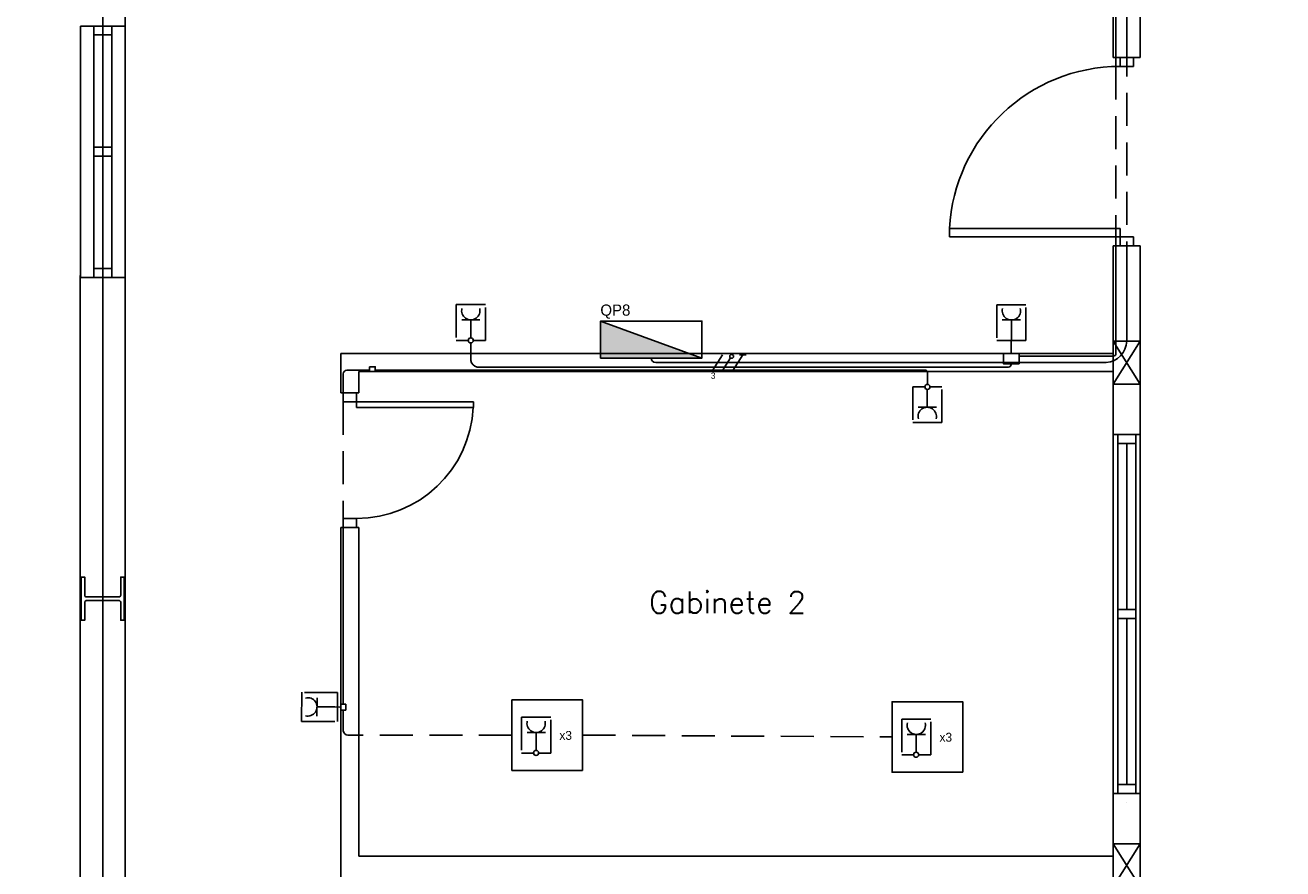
# Model space of a CAD drawing. Header units: millimetres. Extents: x -559 to 10735, y -2326 to 222.
# Tile 29 of 256: x 54 to 73, y 111 to 124. Entities that reach past the tile are written whole.
import ezdxf

# ---------------------------------------------------------------- set-up
doc = ezdxf.new("R2010")
doc.units = ezdxf.units.MM
doc.header["$LTSCALE"] = 4
doc.linetypes.add('HIDDEN2', pattern=[0.1875, 0.125, -0.0625])
for name, color, linetype in [('222', 22, 'Continuous'), ('Caminhos entre Quadros Eletricos', 2, 'Continuous'), ('Identificaçao de Comodos', 251, 'Continuous'), ('Planta Baixa', 251, 'Continuous'), ('Quadros de Alimentaçao', 30, 'Continuous')]:
    doc.layers.add(name, color=color, linetype=linetype)
doc.styles.add('ROMANS8', font='romans8', dxfattribs={"height": 0.2})

# ---------------------------------------------------------------- blocks, each defined once
blk = doc.blocks.new('AUW01D3S-flat-6-flat-1')
at = {"color": 9}
for p, q in [((-0.075, 0), (-0.075, 2)), ((0.075, 0), (0.075, 2))]:
    blk.add_line(p, q, dxfattribs=at)
blk = doc.blocks.new('AUD18D1S-flat-16-flat-1')
at = {"color": 9}
for p, q in [((-0.075, 2), (0.075, 2)), ((0.075, 0), (-0.075, 0))]:
    blk.add_line(p, q, dxfattribs=at)
blk = doc.blocks.new('AUD19D1S-flat-16-flat-1')
at = {"color": 9}
for p, q in [((0, 2), (0, 2)), ((0, 0), (0, 0))]:
    blk.add_line(p, q, dxfattribs=at)
blk = doc.blocks.new('AUD37D1S-flat-44-flat-1')
at = {"color": 9}
for p, q in [((-0.05, 0.05), (-0.05, 0)), ((0.05, 0.05), (-0.05, 0.05)), ((-0.05, 0), (0.05, 0)), ((0.05, 0), (0.05, 0.05))]:
    blk.add_line(p, q, dxfattribs=at)
at = {"color": 9, "width": 0.5, "flags": 3}
for p in [(-0.05, 0.05), (0, 0.05)]:
    blk.add_attdef('JAMBPT', p, '', height=0.01, rotation=90, dxfattribs=at)
at = {"color": 9, "oblique": 36.8699, "width": 1.25, "flags": 3}
for p in [(-0.05, 0.05), (0, 0.05), (0.05, 0.05)]:
    blk.add_attdef('JAMBPT', p, '', height=0.00632, rotation=153.43495, dxfattribs=at)
blk = doc.blocks.new('AUD37D1S-flat-43-flat-1')
at = {"color": 9}
for p, q in [((-0.05, 0), (0.05, 0)), ((-0.05, -0.05), (-0.05, 0)), ((0.05, 0), (0.05, -0.05)), ((0.05, -0.05), (-0.05, -0.05))]:
    blk.add_line(p, q, dxfattribs=at)
at = {"color": 9, "text_generation_flag": 4, "flags": 3}
for p, height, rotation, width in [((-0.05, -0.05), 0.00632, 206.56505, 1.25), ((-0.05, -0.05), 0.01, 270, 0.5), ((0, -0.05), 0.00632, 206.56505, 1.25), ((0, -0.05), 0.01, 270, 0.5), ((0.05, -0.05), 0.00632, 206.56505, 1.25)]:
    blk.add_attdef('JAMBPT', p, '', height=height, rotation=rotation, dxfattribs=dict(at, width=width))
blk = doc.blocks.new('AUD40D1S-flat-12-flat-1')
at = {"color": 9}
for p, q in [((-0.05, 1), (-0.05, -1)), ((0.05, 1), (-0.05, 1)), ((0.05, -1), (0.05, 1)), ((-0.05, -1), (0.05, -1))]:
    blk.add_line(p, q, dxfattribs=at)
blk = doc.blocks.new('AUD40D1S-flat-11-flat-1')
at = {"color": 9}
for p, q in [((-0.05, 1), (-0.05, -1)), ((0.05, 1), (-0.05, 1)), ((0.05, -1), (0.05, 1)), ((-0.05, -1), (0.05, -1))]:
    blk.add_line(p, q, dxfattribs=at)
blk = doc.blocks.new('AUD37D1S-flat-42-flat-1')
at = {"color": 9}
for p, q in [((-0.05, 0.05), (-0.05, 0)), ((0.05, 0.05), (-0.05, 0.05)), ((-0.05, 0), (0.05, 0)), ((0.05, 0), (0.05, 0.05))]:
    blk.add_line(p, q, dxfattribs=at)
at = {"color": 9, "width": 0.5, "flags": 3}
for p in [(-0.05, 0.05), (0, 0.05)]:
    blk.add_attdef('JAMBPT', p, '', height=0.01, rotation=90, dxfattribs=at)
at = {"color": 9, "oblique": 36.8699, "width": 1.25, "flags": 3}
for p in [(-0.05, 0.05), (0, 0.05), (0.05, 0.05)]:
    blk.add_attdef('JAMBPT', p, '', height=0.00632, rotation=153.43495, dxfattribs=at)
blk = doc.blocks.new('AUW01D1S-flat-16-flat-1')
at = {"color": 9}
blk.add_line((0, -0.4625), (0, 0.4625), dxfattribs=at)
blk = doc.blocks.new('AUW01D1S-flat-15-flat-1')
at = {"color": 9}
blk.add_line((0, -0.4625), (0, 0.4625), dxfattribs=at)
blk = doc.blocks.new('AUD19D1S-flat-15-flat-1')
at = {"color": 9}
for p, q in [((0, 0), (0, 0)), ((0, -2), (0, -2))]:
    blk.add_line(p, q, dxfattribs=at)
blk = doc.blocks.new('AUW01D3S-flat-2-flat-1')
at = {"color": 9}
for p, q in [((-0.125, 0), (-0.125, 1.4)), ((0.125, 0), (0.125, 1.4))]:
    blk.add_line(p, q, dxfattribs=at)
blk = doc.blocks.new('AUD18D1S-flat-12-flat-1')
at = {"color": 9}
for p, q in [((-0.125, 1.4), (0.125, 1.4)), ((0.125, 0), (-0.125, 0))]:
    blk.add_line(p, q, dxfattribs=at)
blk = doc.blocks.new('AUD19D1S-flat-12-flat-1')
at = {"color": 9}
for p, q in [((0, 1.4), (0, 1.4)), ((0, 0), (0, 0))]:
    blk.add_line(p, q, dxfattribs=at)
blk = doc.blocks.new('AUD37D1S-flat-28-flat-1')
at = {"color": 9}
for p, q in [((-0.05, 0.05), (-0.05, 0)), ((0.05, 0.05), (-0.05, 0.05)), ((-0.05, 0), (0.05, 0)), ((0.05, 0), (0.05, 0.05))]:
    blk.add_line(p, q, dxfattribs=at)
at = {"color": 9, "width": 0.5, "flags": 3}
for p in [(-0.05, 0.05), (0, 0.05)]:
    blk.add_attdef('JAMBPT', p, '', height=0.01, rotation=90, dxfattribs=at)
at = {"color": 9, "oblique": 36.8699, "width": 1.25, "flags": 3}
for p in [(-0.05, 0.05), (0, 0.05), (0.05, 0.05)]:
    blk.add_attdef('JAMBPT', p, '', height=0.00632, rotation=153.43495, dxfattribs=at)
blk = doc.blocks.new('AUD37D1S-flat-27-flat-1')
at = {"color": 9}
for p, q in [((-0.05, 0), (0.05, 0)), ((-0.05, -0.05), (-0.05, 0)), ((0.05, 0), (0.05, -0.05)), ((0.05, -0.05), (-0.05, -0.05))]:
    blk.add_line(p, q, dxfattribs=at)
at = {"color": 9, "text_generation_flag": 4, "flags": 3}
for p, height, rotation, width in [((-0.05, -0.05), 0.00632, 206.56505, 1.25), ((-0.05, -0.05), 0.01, 270, 0.5), ((0, -0.05), 0.00632, 206.56505, 1.25), ((0, -0.05), 0.01, 270, 0.5), ((0.05, -0.05), 0.00632, 206.56505, 1.25)]:
    blk.add_attdef('JAMBPT', p, '', height=height, rotation=rotation, dxfattribs=dict(at, width=width))
blk = doc.blocks.new('AUD40D1S-flat-4-flat-1')
at = {"color": 9}
for p, q in [((-0.05, 0.7), (-0.05, -0.7)), ((0.05, 0.7), (-0.05, 0.7)), ((0.05, -0.7), (0.05, 0.7)), ((-0.05, -0.7), (0.05, -0.7))]:
    blk.add_line(p, q, dxfattribs=at)
blk = doc.blocks.new('AUD40D1S-flat-3-flat-1')
at = {"color": 9}
for p, q in [((-0.05, 0.7), (-0.05, -0.7)), ((0.05, 0.7), (-0.05, 0.7)), ((0.05, -0.7), (0.05, 0.7)), ((-0.05, -0.7), (0.05, -0.7))]:
    blk.add_line(p, q, dxfattribs=at)
blk = doc.blocks.new('AUD37D1S-flat-26-flat-1')
at = {"color": 9}
for p, q in [((-0.05, 0.05), (-0.05, 0)), ((0.05, 0.05), (-0.05, 0.05)), ((-0.05, 0), (0.05, 0)), ((0.05, 0), (0.05, 0.05))]:
    blk.add_line(p, q, dxfattribs=at)
at = {"color": 9, "width": 0.5, "flags": 3}
for p in [(-0.05, 0.05), (0, 0.05)]:
    blk.add_attdef('JAMBPT', p, '', height=0.01, rotation=90, dxfattribs=at)
at = {"color": 9, "oblique": 36.8699, "width": 1.25, "flags": 3}
for p in [(-0.05, 0.05), (0, 0.05), (0.05, 0.05)]:
    blk.add_attdef('JAMBPT', p, '', height=0.00632, rotation=153.43495, dxfattribs=at)
blk = doc.blocks.new('AUW01D1S-flat-4-flat-1')
at = {"color": 9}
blk.add_line((0, -0.3125), (0, 0.3125), dxfattribs=at)
blk = doc.blocks.new('AUW01D1S-flat-3-flat-1')
at = {"color": 9}
blk.add_line((0, -0.3125), (0, 0.3125), dxfattribs=at)
blk = doc.blocks.new('AUD18D1S-flat-4-flat-1')
at = {"color": 9}
for p, q in [((-0.05, 0), (0.05, 0)), ((0.05, -0.75), (-0.05, -0.75))]:
    blk.add_line(p, q, dxfattribs=at)
blk = doc.blocks.new('AUD19D1S-flat-4-flat-1')
at = {"color": 9}
for p, q in [((0, 0), (0, 0)), ((0, -0.75), (0, -0.75))]:
    blk.add_line(p, q, dxfattribs=at)
blk = doc.blocks.new('AUD37D1S-flat-10-flat-1')
at = {"color": 9}
for p, q in [((0.0375, 0), (-0.0375, 0)), ((-0.0375, 0), (-0.0375, -0.05)), ((0.0375, -0.05), (0.0375, 0)), ((-0.0375, -0.05), (0.0375, -0.05))]:
    blk.add_line(p, q, dxfattribs=at)
at = {"color": 9, "oblique": 22.61986, "width": 1.083333, "flags": 3}
for p in [(-0.0375, -0.05), (0, -0.05), (0.0375, -0.05)]:
    blk.add_attdef('JAMBPT', p, '', height=0.00588, rotation=326.30993, dxfattribs=at)
at = {"color": 9, "width": 0.666667, "flags": 3}
for p in [(0, -0.05), (0.0375, -0.05)]:
    blk.add_attdef('JAMBPT', p, '', height=0.0075, rotation=270, dxfattribs=at)
blk = doc.blocks.new('AUD37D1S-flat-9-flat-1')
at = {"color": 9}
for p, q in [((-0.0375, 0.05), (0.0375, 0.05)), ((-0.0375, 0), (-0.0375, 0.05)), ((0.0375, 0), (-0.0375, 0)), ((0.0375, 0.05), (0.0375, 0))]:
    blk.add_line(p, q, dxfattribs=at)
at = {"color": 9, "text_generation_flag": 4, "flags": 3}
for p, height, rotation, width in [((0, 0.05), 0.0075, 90, 0.666667), ((0.0375, 0.05), 0.0075, 90, 0.666667), ((-0.0375, 0.05), 0.00588, 33.69007, 1.083333), ((0, 0.05), 0.00588, 33.69007, 1.083333), ((0.0375, 0.05), 0.00588, 33.69007, 1.083333)]:
    blk.add_attdef('JAMBPT', p, '', height=height, rotation=rotation, dxfattribs=dict(at, width=width))
blk = doc.blocks.new('AUD41D1S-flat-4-flat-1')
at = {"color": 9}
for p, q in [((0.0375, 0.375), (-0.0375, 0.375)), ((-0.0375, -0.375), (0.0375, -0.375))]:
    blk.add_line(p, q, dxfattribs=at)
blk = doc.blocks.new('AUD29D1S-flat-8-flat-1')
at = {"color": 9}
for p, q in [((0, 0.325), (0, 0.2934)), ((0, 0.325), (0.65, 0.325)), ((0, 0.2934), (0.65, 0.2934)), ((0.65, 0.325), (0.65, 0.2934))]:
    blk.add_line(p, q, dxfattribs=at)
blk.add_ellipse((0, 0.325), major_axis=(-0.4596, 0.4596), ratio=1, start_param=2.356194, end_param=3.878361, dxfattribs=at)
blk = doc.blocks.new('AUD18D1S-flat-27-flat-1')
at = {"color": 9}
for p, q in [((-0.075, 1.05), (0.075, 1.05)), ((0.075, 0), (-0.075, 0))]:
    blk.add_line(p, q, dxfattribs=at)
blk = doc.blocks.new('AUD19D1S-flat-27-flat-1')
at = {"color": 9}
for p, q in [((0, 1.05), (0, 1.05)), ((0, 0), (0, 0))]:
    blk.add_line(p, q, dxfattribs=at)
blk = doc.blocks.new('AUD37D1S-flat-73-flat-1')
at = {"color": 9}
for p, q in [((-0.0375, 0.05), (-0.0375, 0)), ((0.0375, 0.05), (-0.0375, 0.05)), ((-0.0375, 0), (0.0375, 0)), ((0.0375, 0), (0.0375, 0.05))]:
    blk.add_line(p, q, dxfattribs=at)
at = {"color": 9, "width": 0.666667, "flags": 3}
for p in [(-0.0375, 0.05), (0, 0.05)]:
    blk.add_attdef('JAMBPT', p, '', height=0.0075, rotation=90, dxfattribs=at)
at = {"color": 9, "oblique": 22.61986, "width": 1.083333, "flags": 3}
for p in [(-0.0375, 0.05), (0, 0.05), (0.0375, 0.05)]:
    blk.add_attdef('JAMBPT', p, '', height=0.00588, rotation=146.30993, dxfattribs=at)
blk = doc.blocks.new('AUD37D1S-flat-72-flat-1')
at = {"color": 9}
for p, q in [((-0.0375, 0), (0.0375, 0)), ((-0.0375, -0.05), (-0.0375, 0)), ((0.0375, 0), (0.0375, -0.05)), ((0.0375, -0.05), (-0.0375, -0.05))]:
    blk.add_line(p, q, dxfattribs=at)
at = {"color": 9, "text_generation_flag": 4, "flags": 3}
for p, height, rotation, width in [((-0.0375, -0.05), 0.00588, 213.69007, 1.083333), ((-0.0375, -0.05), 0.0075, 270, 0.666667), ((0, -0.05), 0.00588, 213.69007, 1.083333), ((0, -0.05), 0.0075, 270, 0.666667), ((0.0375, -0.05), 0.00588, 213.69007, 1.083333)]:
    blk.add_attdef('JAMBPT', p, '', height=height, rotation=rotation, dxfattribs=dict(at, width=width))
blk = doc.blocks.new('AUD41D1S-flat-16-flat-1')
at = {"color": 9}
for p, q in [((0.0375, 0.525), (-0.0375, 0.525)), ((-0.0375, -0.525), (0.0375, -0.525))]:
    blk.add_line(p, q, dxfattribs=at)
blk = doc.blocks.new('AUD30D1S-flat-4-flat-1')
at = {"color": 9}
for p, q in [((-0.9497, 0.475), (-0.9497, 0.4288)), ((0, 0.475), (-0.9497, 0.475)), ((0, 0.4288), (-0.9497, 0.4288)), ((0, 0.475), (0, 0.4288))]:
    blk.add_line(p, q, dxfattribs=at)
blk.add_ellipse((0, 0.475), major_axis=(0.6716, 0.6716), ratio=1, start_param=2.404825, end_param=3.926991, dxfattribs=at)

msp = doc.modelspace()

# ---------------------------------------------------------------- hatches: boundary and pattern name
at = {"layer": 'Quadros de Alimentaçao'}
h = msp.add_hatch(color=256, dxfattribs=at)
h.dxf.hatch_style = 1
h.paths.add_polyline_path([(181.698, 141.876), (181.199, 141.876), (181.199, 141.146), (183.874, 141.146)])
h.paths.add_polyline_path([(181.199, 142.043), (181.199, 141.876), (181.698, 141.876)])
h.paths.add_polyline_path([(195.099, 141.876), (194.473, 141.876), (194.473, 140.697), (199.511, 140.697)])
h.paths.add_polyline_path([(194.473, 142.043), (194.473, 141.876), (195.099, 141.876)])
h.paths.add_polyline_path([(209.16, 141.876), (208.661, 141.876), (208.661, 141.146), (211.335, 141.146)])
h.paths.add_polyline_path([(208.661, 142.043), (208.661, 141.876), (209.16, 141.876)])
h.paths.add_polyline_path([(238.446, 141.876), (237.957, 141.876), (237.957, 141.143), (240.631, 141.143)])
h.paths.add_polyline_path([(237.957, 142.04), (237.957, 141.876), (238.446, 141.876)])
h.paths.add_polyline_path([(89.23, 119.643), (89.23, 118.738), (93.191, 118.738)])
h.paths.add_polyline_path([(85.062, 141.876), (84.33, 141.876), (84.33, 141.138), (88.291, 141.138)])
h.paths.add_polyline_path([(84.33, 142.043), (84.33, 141.876), (85.062, 141.876)])
h.paths.add_polyline_path([(148.3, 142.043), (148.3, 141.876), (148.799, 141.876)])
h.paths.add_polyline_path([(148.799, 141.876), (148.3, 141.876), (148.3, 141.146), (150.974, 141.146)])
h.paths.add_polyline_path([(113.926, 142.043), (113.926, 141.876), (114.426, 141.876)])
h.paths.add_polyline_path([(114.426, 141.876), (113.926, 141.876), (113.926, 141.472), (115.634, 141.472)])
h.paths.add_polyline_path([(62.998, 119.231), (62.998, 118.738), (64.346, 118.738)])
h.paths.add_polyline_path([(64.346, 118.738), (62.998, 118.738), (62.998, 118.67), (64.532, 118.67)])
h.paths.add_polyline_path([(55.125, 95.926), (54.29, 93.554), (55.125, 93.554)])
h.paths.add_polyline_path([(55.295, 96.408), (55.125, 95.926), (55.125, 93.554), (55.295, 93.554)])

# ---------------------------------------------------------------- linework, layer by layer
at = {"layer": '222'}
for p, q in [((70.797, 124.857), (70.797, 123.087)), ((70.797, 120.631), (70.797, 118.732)), ((60.897, 119.25), (61.173, 119.25)), ((61.035, 119.25), (61.035, 118.979)), ((69.079, 119.248), (69.355, 119.248)), ((69.217, 119.248), (69.217, 118.977)), ((61.035, 118.979), (61.035, 118.977)), ((69.217, 118.977), (69.215, 118.9)), ((60.994, 118.939), (60.995, 118.939)), ((61.033, 118.9), (61.033, 118.632)), ((69.176, 118.937), (69.253, 118.937)), ((69.215, 118.9), (69.215, 118.738)), ((69.334, 118.701), (70.765, 118.701)), ((59.104, 118.009), (59.104, 118.433)), ((59.501, 118.49), (59.161, 118.49)), ((67.917, 118.49), (59.589, 118.49)), ((61.132, 118.534), (69.171, 118.534)), ((67.946, 118.272), (67.946, 118.466)), ((69.215, 118.585), (69.215, 118.572)), ((67.983, 118.236), (67.984, 118.236)), ((67.943, 117.925), (67.943, 118.195)), ((68.082, 117.925), (67.805, 117.925)), ((59.104, 113.428), (59.104, 116.241)), ((58.707, 113.248), (58.708, 113.525)), ((58.707, 113.387), (58.977, 113.386)), ((58.977, 113.386), (59.054, 113.384)), ((59.018, 113.422), (59.018, 113.345)), ((59.054, 113.384), (59.068, 113.384)), ((59.104, 113.34), (59.104, 113.026)), ((59.34, 112.96), (59.175, 112.96)), ((61.886, 112.999), (62.163, 112.999)), ((62.024, 112.999), (62.024, 112.729)), ((67.639, 112.971), (67.916, 112.971)), ((67.778, 112.971), (67.778, 112.701))]:
    msp.add_line(p, q, dxfattribs=at)
at = {"layer": '222', "linetype": 'HIDDEN2'}
for p, q in [((70.797, 123.087), (70.797, 120.631)), ((59.104, 118.009), (59.104, 116.241)), ((61.658, 112.96), (59.34, 112.96)), ((62.727, 112.96), (67.411, 112.932))]:
    msp.add_line(p, q, dxfattribs=at)
for points in [[(61.072, 118.939), (61.255, 118.939), (61.255, 119.481), (60.815, 119.481), (60.815, 118.939), (60.994, 118.939)], [(69.253, 118.937), (69.437, 118.937), (69.437, 119.479), (68.997, 119.479), (68.997, 118.937), (69.176, 118.937)], [(67.906, 118.236), (67.723, 118.236), (67.723, 117.693), (68.164, 117.693), (68.164, 118.236), (67.984, 118.236)], [(59.018, 113.422), (59.018, 113.606), (58.476, 113.608), (58.475, 113.167), (59.017, 113.166), (59.018, 113.345)], [(62.061, 112.689), (62.244, 112.689), (62.244, 113.231), (61.804, 113.231), (61.804, 112.689), (61.984, 112.689)], [(67.814, 112.661), (67.998, 112.661), (67.998, 113.203), (67.557, 113.203), (67.557, 112.661), (67.737, 112.661)]]:
    msp.add_lwpolyline(points, dxfattribs=at)
at = {"layer": '222'}
for points in [[(61.033, 118.632, 0.257864), (61.132, 118.534, 0.137665)], [(70.759, 118.701, 0.473388), (70.797, 118.739, 0.938076)], [(59.104, 118.433, -0.331466), (59.161, 118.49, -0.331466)], [(67.946, 118.466, 0.198219), (67.917, 118.49, 0.659055)], [(69.215, 118.572, -0.369434), (69.17, 118.534)], [(59.175, 112.96, -0.353725), (59.104, 113.026, -1.149272)]]:
    msp.add_lwpolyline(points, format="xyb", dxfattribs=at)
for points in [[(69.096, 118.738), (69.334, 118.738), (69.334, 118.585), (69.096, 118.585)], [(59.501, 118.539), (59.589, 118.539), (59.589, 118.466), (59.501, 118.466)], [(62.727, 112.426), (61.658, 112.426), (61.658, 113.494), (62.727, 113.494)], [(68.48, 112.398), (67.411, 112.398), (67.411, 113.466), (68.48, 113.466)], [(59.141, 113.34), (59.141, 113.428), (59.068, 113.428), (59.068, 113.34)]]:
    msp.add_lwpolyline(points, close=True, dxfattribs=at)
msp.add_lwpolyline([(69.171, 118.738), (69.259, 118.738)], dxfattribs=at)
for centre in [(61.034, 118.939), (67.945, 118.234), (62.022, 112.691), (67.775, 112.663)]:
    msp.add_circle(centre, 0.0385, dxfattribs=at)
for centre, start, end in [((61.035, 119.388), 165.083, 14.917), ((69.217, 119.386), 165.083, 14.917), ((67.943, 117.787), 345.083, 194.917), ((58.569, 113.387), 254.9188, 104.7527), ((62.024, 113.138), 165.083, 14.917), ((67.778, 113.11), 165.083, 14.917)]:
    msp.add_arc(centre, 0.139, start, end, dxfattribs=at)
at = {"layer": 'Caminhos entre Quadros Eletricos'}
for p, q in [((55.465, 141.876), (55.465, 95.131)), ((70.963, 123.437), (70.963, 141.793)), ((70.963, 118.928), (70.963, 120.106)), ((63.833, 118.602), (70.652, 118.602)), ((64.694, 118.482), (64.846, 118.721)), ((64.846, 118.482), (64.968, 118.673)), ((64.999, 118.721), (64.999, 118.721)), ((64.999, 118.482), (65.152, 118.721)), ((65.1, 118.721), (65.203, 118.721))]:
    msp.add_line(p, q, dxfattribs=at)
at = {"layer": 'Caminhos entre Quadros Eletricos', "linetype": 'HIDDEN2'}
msp.add_line((70.963, 123.437), (70.963, 120.106), dxfattribs=at)
at = {"layer": 'Caminhos entre Quadros Eletricos'}
for points in [[(70.652, 118.602, 0.381588), (70.963, 118.928, -0.770219)], [(63.765, 118.67, 0.393598), (63.833, 118.602, 38.901519)]]:
    msp.add_lwpolyline(points, format="xyb", dxfattribs=at)
msp.add_circle((64.983, 118.697), 0.0286, dxfattribs=at)
at = {"layer": 'Planta Baixa'}
for p, q in [((71.167, 123.224), (71.167, 131.014)), ((55.805, 118.738), (55.805, 124.855)), ((70.759, 123.224), (70.759, 124.855)), ((71.167, 123.224), (71.167, 124.856)), ((70.759, 120.369), (70.759, 118.738)), ((71.167, 120.369), (71.167, 117.745)), ((71.167, 118.738), (71.167, 120.369)), ((55.125, 87.497), (55.125, 119.92)), ((55.805, 93.343), (55.805, 119.92)), ((71.167, 118.275), (70.759, 118.928)), ((70.759, 118.275), (71.167, 118.928)), ((59.068, 118.738), (67.089, 118.738)), ((70.759, 118.738), (59.068, 118.738)), ((59.068, 118.145), (59.068, 118.738)), ((70.759, 118.466), (70.759, 118.738)), ((70.759, 118.466), (59.34, 118.466)), ((59.34, 118.145), (59.34, 118.466)), ((70.759, 118.466), (70.759, 117.745)), ((70.759, 118.466), (70.759, 111.125)), ((70.759, 112.307), (70.759, 117.745)), ((71.167, 117.745), (71.167, 112.307)), ((59.068, 110.662), (59.068, 116.105)), ((59.34, 111.125), (59.34, 116.105)), ((70.759, 112.307), (70.759, 106.869)), ((71.167, 112.307), (71.167, 106.869)), ((71.167, 110.662), (70.759, 111.315)), ((70.759, 110.662), (71.167, 111.315)), ((70.759, 111.125), (59.34, 111.125)), ((70.759, 110.853), (70.759, 111.125))]:
    msp.add_line(p, q, dxfattribs=at)
for points in [[(70.759, 118.275), (71.167, 118.275), (71.167, 118.928), (70.759, 118.928)], [(70.759, 110.662), (71.167, 110.662), (71.167, 111.315), (70.759, 111.315)]]:
    msp.add_lwpolyline(points, close=True, dxfattribs=at)
msp.add_lwpolyline([(55.139, 114.7), (55.193, 114.7), (55.193, 114.972, -0.414214), (55.22, 114.999), (55.71, 114.999, -0.414214), (55.737, 114.972), (55.737, 114.7), (55.791, 114.7), (55.791, 115.353), (55.737, 115.353), (55.737, 115.081, -0.414214), (55.71, 115.053), (55.22, 115.053, -0.414214), (55.193, 115.081), (55.193, 115.353), (55.139, 115.353)], format="xyb", close=True, dxfattribs=at)
at = {"layer": 'Quadros de Alimentaçao'}
msp.add_line((62.998, 119.231), (64.532, 118.67), dxfattribs=at)
msp.add_lwpolyline([(62.998, 118.67), (64.532, 118.67), (64.532, 119.231), (62.998, 119.231)], close=True, dxfattribs=at)

# ---------------------------------------------------------------- block references
at = {"layer": 'Planta Baixa', "xscale": 2.718962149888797, "yscale": 2.718962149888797, "zscale": 2.718962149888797}
for name, p in [('AUD19D1S-flat-15-flat-1', (70.963, 128.621)), ('AUW01D3S-flat-2-flat-1', (55.465, 119.893)), ('AUD18D1S-flat-12-flat-1', (55.465, 119.893)), ('AUD37D1S-flat-27-flat-1', (55.465, 123.7)), ('AUD40D1S-flat-4-flat-1', (55.465, 121.796)), ('AUD40D1S-flat-3-flat-1', (55.465, 121.796)), ('AUD19D1S-flat-12-flat-1', (55.465, 119.893)), ('AUW01D1S-flat-3-flat-1', (55.465, 122.714)), ('AUD37D1S-flat-26-flat-1', (55.465, 121.729)), ('AUW01D1S-flat-4-flat-1', (55.465, 120.879)), ('AUD37D1S-flat-28-flat-1', (55.465, 119.893)), ('AUD18D1S-flat-4-flat-1', (59.204, 118.145)), ('AUD37D1S-flat-10-flat-1', (59.204, 118.145)), ('AUD41D1S-flat-4-flat-1', (59.204, 117.125)), ('AUD19D1S-flat-4-flat-1', (59.204, 118.145)), ('AUD29D1S-flat-8-flat-1', (59.306, 117.125)), ('AUW01D3S-flat-6-flat-1', (70.963, 112.076)), ('AUD18D1S-flat-16-flat-1', (70.963, 112.076)), ('AUD37D1S-flat-43-flat-1', (70.963, 117.514)), ('AUD40D1S-flat-12-flat-1', (70.963, 114.795)), ('AUD40D1S-flat-11-flat-1', (70.963, 114.795)), ('AUD19D1S-flat-16-flat-1', (70.963, 111.94)), ('AUW01D1S-flat-15-flat-1', (70.963, 116.121)), ('AUD37D1S-flat-9-flat-1', (59.204, 116.105)), ('AUD37D1S-flat-42-flat-1', (70.963, 114.727)), ('AUW01D1S-flat-16-flat-1', (70.963, 113.47)), ('AUD37D1S-flat-44-flat-1', (70.963, 112.076))]:
    msp.add_blockref(name, p, dxfattribs=at)
at = {"layer": 'Planta Baixa', "xscale": -2.718962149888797, "yscale": 2.718962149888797, "zscale": 2.718962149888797, "rotation": 180}
for name, p in [('AUD18D1S-flat-27-flat-1', (70.963, 123.224)), ('AUD37D1S-flat-73-flat-1', (70.963, 123.224)), ('AUD41D1S-flat-16-flat-1', (70.963, 121.797)), ('AUD19D1S-flat-27-flat-1', (70.963, 123.224)), ('AUD30D1S-flat-4-flat-1', (70.861, 121.797)), ('AUD37D1S-flat-72-flat-1', (70.963, 120.369))]:
    msp.add_blockref(name, p, dxfattribs=at)

# ---------------------------------------------------------------- texts
at = {"layer": '222', "char_height": 0.1347, "attachment_point": 1}
for insert in [(62.376, 113.023), (68.129, 112.995)]:
    msp.add_mtext_dynamic_manual_height_columns('x3', width=0.35531, gutter_width=0.673, heights=[0], dxfattribs=dict(at, insert=insert))
at = {"layer": 'Caminhos entre Quadros Eletricos', "insert": (64.668, 118.451), "char_height": 0.0946, "attachment_point": 1}
msp.add_mtext_dynamic_manual_height_columns('3', width=0.19595, gutter_width=0.473, heights=[0], dxfattribs=at)
at = {"layer": 'Identificaçao de Comodos', "style": 'ROMANS8'}
msp.add_text('Gabinete 2', height=0.3263, dxfattribs=at).set_placement((63.731, 114.808))
at = {"layer": 'Quadros de Alimentaçao', "insert": (62.996, 119.482), "char_height": 0.1697, "attachment_point": 1}
msp.add_mtext_dynamic_manual_height_columns('QP8', width=0.44788, gutter_width=0.849, heights=[0], dxfattribs=at)

doc.saveas('drawing.dxf')
